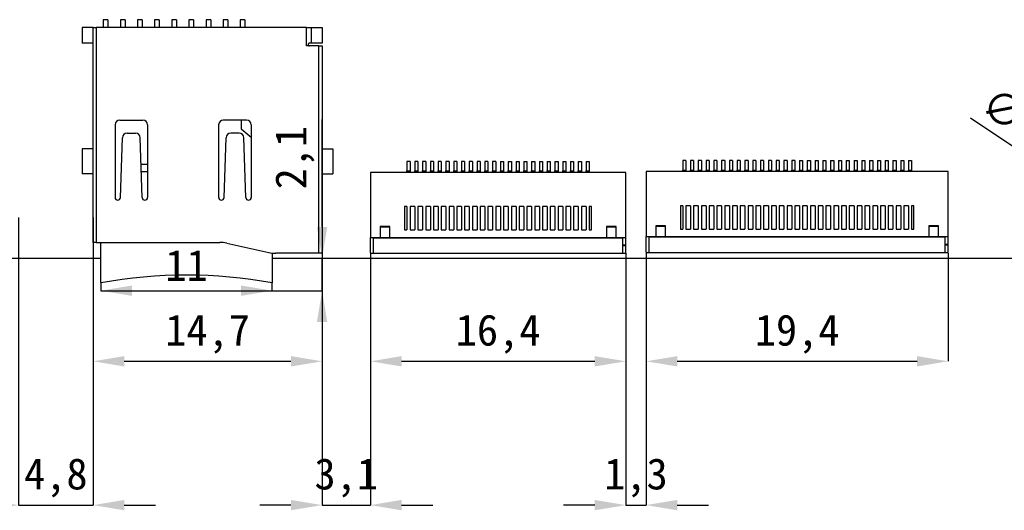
# Model space of a CAD drawing. Header units: millimetres. Extents: x 1603 to 1900, y 1655 to 2075.
# Tile 33 of 52: x 1671 to 1734, y 1929 to 1961. Entities that reach past the tile are written whole.
import ezdxf

# ---------------------------------------------------------------- set-up
doc = ezdxf.new("R2010")
doc.units = ezdxf.units.MM
doc.styles.add('黑体高度2mm', font='simhei.ttf', dxfattribs={"height": 2})
doc.dimstyles.new('红色高度2mm', dxfattribs={"dimtxt": 2, "dimasz": 2, "dimexe": 0, "dimexo": 0, "dimtad": 1, "dimdec": 1, "dimtxsty": '黑体高度2mm', "dimcen": 2.5, "dimclrd": 1, "dimclre": 1, "dimclrt": 1, "dimadec": 0, "dimazin": 0, "dimtfac": 1, "dimtdec": 1, "dimtmove": 0, "dimatfit": 3, "dimfxl": 1, "dimarcsym": 0})

# ---------------------------------------------------------------- blocks, each defined once
blk = doc.blocks.new('*D37')
at = {"color": 1, "lineweight": -2, "transparency": 16777216}
for p, q in [((1670.93, 1947.855), (1670.93, 1929.389)), ((1675.72, 1947.855), (1675.72, 1929.389)), ((1668.93, 1929.389), (1666.93, 1929.389)), ((1670.93, 1929.389), (1675.72, 1929.389)), ((1677.72, 1929.389), (1679.72, 1929.389))]:
    blk.add_line(p, q, dxfattribs=at)
at = {"color": 1, "transparency": 16777216}
for points in [[(1668.93, 1929.722), (1668.93, 1929.056), (1670.93, 1929.389)], [(1677.72, 1929.722), (1677.72, 1929.056), (1675.72, 1929.389)]]:
    blk.add_solid(points, dxfattribs=at)
at = {"layer": 'Defpoints', "color": 0, "transparency": 16777216}
for p in [(1670.93, 1947.855), (1675.72, 1947.855), (1675.72, 1929.389)]:
    blk.add_point(p, dxfattribs=at)
at = {"color": 1, "transparency": 16777216, "insert": (1673.325, 1931.138), "char_height": 2, "attachment_point": 5, "style": '黑体高度2mm'}
blk.add_mtext('4,8', dxfattribs=at)
blk = doc.blocks.new('*D38')
at = {"color": 1, "lineweight": -2, "transparency": 16777216}
for p, q in [((1675.72, 1946.255), (1675.72, 1938.622)), ((1690.42, 1946.255), (1690.42, 1938.622)), ((1677.72, 1938.622), (1688.42, 1938.622))]:
    blk.add_line(p, q, dxfattribs=at)
at = {"color": 1, "transparency": 16777216}
for points in [[(1677.72, 1938.956), (1677.72, 1938.289), (1675.72, 1938.622)], [(1688.42, 1938.956), (1688.42, 1938.289), (1690.42, 1938.622)]]:
    blk.add_solid(points, dxfattribs=at)
at = {"layer": 'Defpoints', "color": 0, "transparency": 16777216}
for p in [(1675.72, 1946.255), (1690.42, 1946.255), (1690.42, 1938.622)]:
    blk.add_point(p, dxfattribs=at)
at = {"color": 1, "transparency": 16777216, "insert": (1683.07, 1940.371), "char_height": 2, "attachment_point": 5, "style": '黑体高度2mm'}
blk.add_mtext('14,7', dxfattribs=at)
blk = doc.blocks.new('*D39')
at = {"color": 1, "lineweight": -2, "transparency": 16777216}
blk.add_line((1678.22, 1943.155), (1685.22, 1943.155), dxfattribs=at)
at = {"color": 1, "transparency": 16777216}
for points in [[(1678.22, 1943.489), (1678.22, 1942.822), (1676.22, 1943.155)], [(1685.22, 1943.489), (1685.22, 1942.822), (1687.22, 1943.155)]]:
    blk.add_solid(points, dxfattribs=at)
at = {"layer": 'Defpoints', "color": 0, "transparency": 16777216}
for p in [(1676.22, 1943.155), (1687.22, 1943.155), (1687.22, 1943.155)]:
    blk.add_point(p, dxfattribs=at)
at = {"color": 1, "transparency": 16777216, "insert": (1681.72, 1944.78), "char_height": 2, "attachment_point": 5, "style": '黑体高度2mm'}
blk.add_mtext('11', dxfattribs=at)
blk = doc.blocks.new('*D40')
at = {"color": 1, "lineweight": -2, "transparency": 16777216}
for p, q in [((1690.42, 1947.255), (1690.42, 1954.146)), ((1687.22, 1945.255), (1690.42, 1945.255)), ((1690.42, 1943.155), (1690.42, 1945.255)), ((1687.22, 1943.155), (1690.42, 1943.155)), ((1690.42, 1941.155), (1690.42, 1939.155))]:
    blk.add_line(p, q, dxfattribs=at)
at = {"color": 1, "transparency": 16777216}
for points in [[(1690.087, 1947.255), (1690.753, 1947.255), (1690.42, 1945.255)], [(1690.087, 1941.155), (1690.753, 1941.155), (1690.42, 1943.155)]]:
    blk.add_solid(points, dxfattribs=at)
at = {"layer": 'Defpoints', "color": 0, "transparency": 16777216}
for p in [(1687.22, 1945.255), (1690.42, 1945.255), (1687.22, 1943.155)]:
    blk.add_point(p, dxfattribs=at)
at = {"color": 1, "transparency": 16777216, "insert": (1688.671, 1951.701), "char_height": 2, "attachment_point": 5, "rotation": 90, "style": '黑体高度2mm'}
blk.add_mtext('2,1', dxfattribs=at)
blk = doc.blocks.new('*D41')
at = {"color": 1, "lineweight": -2, "transparency": 16777216}
for p, q in [((1690.42, 1945.255), (1690.42, 1929.389)), ((1693.52, 1945.555), (1693.52, 1929.389)), ((1688.42, 1929.389), (1686.42, 1929.389)), ((1690.42, 1929.389), (1693.52, 1929.389)), ((1695.52, 1929.389), (1697.52, 1929.389))]:
    blk.add_line(p, q, dxfattribs=at)
at = {"color": 1, "transparency": 16777216}
for points in [[(1688.42, 1929.722), (1688.42, 1929.056), (1690.42, 1929.389)], [(1695.52, 1929.722), (1695.52, 1929.056), (1693.52, 1929.389)]]:
    blk.add_solid(points, dxfattribs=at)
at = {"layer": 'Defpoints', "color": 0, "transparency": 16777216}
for p in [(1690.42, 1945.255), (1693.52, 1945.555), (1693.52, 1929.389)]:
    blk.add_point(p, dxfattribs=at)
at = {"color": 1, "transparency": 16777216, "insert": (1691.97, 1931.138), "char_height": 2, "attachment_point": 5, "style": '黑体高度2mm'}
blk.add_mtext('3,1', dxfattribs=at)
blk = doc.blocks.new('*D42')
at = {"color": 1, "lineweight": -2, "transparency": 16777216}
for p, q in [((1693.52, 1945.555), (1693.52, 1938.622)), ((1709.92, 1945.555), (1709.92, 1938.622)), ((1695.52, 1938.622), (1707.92, 1938.622))]:
    blk.add_line(p, q, dxfattribs=at)
at = {"color": 1, "transparency": 16777216}
for points in [[(1695.52, 1938.956), (1695.52, 1938.289), (1693.52, 1938.622)], [(1707.92, 1938.956), (1707.92, 1938.289), (1709.92, 1938.622)]]:
    blk.add_solid(points, dxfattribs=at)
at = {"layer": 'Defpoints', "color": 0, "transparency": 16777216}
for p in [(1693.52, 1945.555), (1709.92, 1945.555), (1709.92, 1938.622)]:
    blk.add_point(p, dxfattribs=at)
at = {"color": 1, "transparency": 16777216, "insert": (1701.72, 1940.371), "char_height": 2, "attachment_point": 5, "style": '黑体高度2mm'}
blk.add_mtext('16,4', dxfattribs=at)
blk = doc.blocks.new('*D43')
at = {"color": 1, "lineweight": -2, "transparency": 16777216}
for p, q in [((1709.92, 1945.555), (1709.92, 1929.389)), ((1711.22, 1945.555), (1711.22, 1929.389)), ((1707.92, 1929.389), (1705.92, 1929.389)), ((1709.92, 1929.389), (1711.22, 1929.389)), ((1713.22, 1929.389), (1715.22, 1929.389))]:
    blk.add_line(p, q, dxfattribs=at)
at = {"color": 1, "transparency": 16777216}
for points in [[(1707.92, 1929.722), (1707.92, 1929.056), (1709.92, 1929.389)], [(1713.22, 1929.722), (1713.22, 1929.056), (1711.22, 1929.389)]]:
    blk.add_solid(points, dxfattribs=at)
at = {"layer": 'Defpoints', "color": 0, "transparency": 16777216}
for p in [(1709.92, 1945.555), (1711.22, 1945.555), (1711.22, 1929.389)]:
    blk.add_point(p, dxfattribs=at)
at = {"color": 1, "transparency": 16777216, "insert": (1710.57, 1931.138), "char_height": 2, "attachment_point": 5, "style": '黑体高度2mm'}
blk.add_mtext('1,3', dxfattribs=at)
blk = doc.blocks.new('*D44')
at = {"color": 1, "lineweight": -2, "transparency": 16777216}
for p, q in [((1711.22, 1945.555), (1711.22, 1938.622)), ((1730.62, 1945.555), (1730.62, 1938.622)), ((1713.22, 1938.622), (1728.62, 1938.622))]:
    blk.add_line(p, q, dxfattribs=at)
at = {"color": 1, "transparency": 16777216}
for points in [[(1713.22, 1938.956), (1713.22, 1938.289), (1711.22, 1938.622)], [(1728.62, 1938.956), (1728.62, 1938.289), (1730.62, 1938.622)]]:
    blk.add_solid(points, dxfattribs=at)
at = {"layer": 'Defpoints', "color": 0, "transparency": 16777216}
for p in [(1711.22, 1945.555), (1730.62, 1945.555), (1730.62, 1938.622)]:
    blk.add_point(p, dxfattribs=at)
at = {"color": 1, "transparency": 16777216, "insert": (1720.92, 1940.371), "char_height": 2, "attachment_point": 5, "style": '黑体高度2mm'}
blk.add_mtext('19,4', dxfattribs=at)
blk = doc.blocks.new('*D56')
at = {"color": 1, "lineweight": -2, "transparency": 16777216}
for p, q in [((1732.051, 1954.262), (1737.318, 1950.712)), ((1741.464, 1947.917), (1738.976, 1949.594)), ((1743.122, 1946.799), (1744.78, 1945.681))]:
    blk.add_line(p, q, dxfattribs=at)
at = {"color": 1, "transparency": 16777216}
for points in [[(1737.504, 1950.988), (1737.131, 1950.436), (1738.976, 1949.594)], [(1743.308, 1947.075), (1742.936, 1946.523), (1741.464, 1947.917)]]:
    blk.add_solid(points, dxfattribs=at)
at = {"layer": 'Defpoints', "color": 0, "transparency": 16777216}
for p in [(1738.976, 1949.594), (1741.464, 1947.917)]:
    blk.add_point(p, dxfattribs=at)
at = {"color": 1, "transparency": 16777216, "insert": (1734.764, 1954.394), "char_height": 2, "attachment_point": 5, "rotation": 326.01381, "style": '黑体高度2mm'}
blk.add_mtext('∅3', dxfattribs=at)

msp = doc.modelspace()

# ---------------------------------------------------------------- linework, layer by layer
at = {"color": 7, "linetype": 'Continuous', "lineweight": 25}
for p, q in [((1676.37, 1960.555), (1676.37, 1960.055)), ((1676.67, 1960.555), (1676.37, 1960.555)), ((1676.67, 1960.555), (1676.67, 1960.055)), ((1677.47, 1960.555), (1677.47, 1960.055)), ((1677.77, 1960.555), (1677.47, 1960.555)), ((1677.77, 1960.555), (1677.77, 1960.055)), ((1678.57, 1960.555), (1678.57, 1960.055)), ((1678.87, 1960.555), (1678.57, 1960.555)), ((1678.87, 1960.555), (1678.87, 1960.055)), ((1679.97, 1960.555), (1679.67, 1960.555)), ((1679.67, 1960.555), (1679.67, 1960.055)), ((1679.97, 1960.555), (1679.97, 1960.055)), ((1681.07, 1960.555), (1680.77, 1960.555)), ((1680.77, 1960.555), (1680.77, 1960.055)), ((1681.07, 1960.555), (1681.07, 1960.055)), ((1681.87, 1960.555), (1681.87, 1960.055)), ((1682.17, 1960.555), (1681.87, 1960.555)), ((1682.17, 1960.555), (1682.17, 1960.055)), ((1683.27, 1960.555), (1682.97, 1960.555)), ((1682.97, 1960.555), (1682.97, 1960.055)), ((1683.27, 1960.555), (1683.27, 1960.055)), ((1684.37, 1960.555), (1684.07, 1960.555)), ((1684.07, 1960.555), (1684.07, 1960.055)), ((1684.37, 1960.555), (1684.37, 1960.055)), ((1685.17, 1960.555), (1685.17, 1960.055)), ((1685.47, 1960.555), (1685.17, 1960.555)), ((1685.47, 1960.555), (1685.47, 1960.055)), ((1675.02, 1960.055), (1675.02, 1959.055)), ((1675.72, 1960.055), (1675.02, 1960.055)), ((1675.72, 1946.255), (1675.72, 1960.055)), ((1675.72, 1960.055), (1675.92, 1960.055)), ((1675.92, 1960.055), (1675.92, 1946.255)), ((1689.42, 1960.055), (1675.92, 1960.055)), ((1689.42, 1958.875), (1689.42, 1960.055)), ((1689.42, 1960.055), (1689.72, 1960.055)), ((1689.72, 1960.055), (1689.72, 1959.055)), ((1689.72, 1960.055), (1690.42, 1960.055)), ((1690.42, 1960.055), (1690.42, 1959.055)), ((1675.72, 1959.055), (1675.02, 1959.055)), ((1689.72, 1959.055), (1689.62, 1959.055)), ((1690.42, 1959.055), (1689.72, 1959.055)), ((1690.22, 1958.875), (1689.42, 1958.875)), ((1690.22, 1945.555), (1690.22, 1958.875)), ((1690.22, 1958.875), (1690.42, 1958.875)), ((1690.42, 1958.875), (1690.42, 1945.555)), ((1677.425, 1954.106), (1678.917, 1954.106)), ((1685.571, 1954.106), (1684.079, 1954.106)), ((1685.22, 1954.106), (1685.22, 1953.549)), ((1677.125, 1953.806), (1677.125, 1949.144)), ((1679.217, 1953.806), (1679.217, 1949.144)), ((1683.779, 1953.806), (1683.779, 1949.144)), ((1685.22, 1953.549), (1685.871, 1953.008)), ((1685.871, 1953.806), (1685.871, 1949.144)), ((1677.474, 1949.144), (1677.597, 1952.979)), ((1677.897, 1953.27), (1678.445, 1953.27)), ((1678.868, 1949.144), (1678.745, 1952.979)), ((1684.128, 1949.144), (1684.251, 1952.979)), ((1685.099, 1953.27), (1684.551, 1953.27)), ((1685.522, 1949.144), (1685.399, 1952.979)), ((1675.02, 1952.255), (1675.02, 1950.655)), ((1675.72, 1952.255), (1675.02, 1952.255)), ((1690.42, 1952.255), (1691.12, 1952.255)), ((1691.12, 1952.255), (1691.12, 1950.655)), ((1696.07, 1951.455), (1695.87, 1951.455)), ((1695.87, 1951.455), (1695.87, 1950.855)), ((1696.07, 1951.455), (1696.07, 1950.855)), ((1696.57, 1951.455), (1696.37, 1951.455)), ((1696.37, 1951.455), (1696.37, 1950.855)), ((1696.57, 1951.455), (1696.57, 1950.855)), ((1697.07, 1951.455), (1696.87, 1951.455)), ((1696.87, 1951.455), (1696.87, 1950.855)), ((1697.07, 1951.455), (1697.07, 1950.855)), ((1697.57, 1951.455), (1697.37, 1951.455)), ((1697.37, 1951.455), (1697.37, 1950.855)), ((1697.57, 1951.455), (1697.57, 1950.855)), ((1698.07, 1951.455), (1697.87, 1951.455)), ((1697.87, 1951.455), (1697.87, 1950.855)), ((1698.07, 1951.455), (1698.07, 1950.855)), ((1698.57, 1951.455), (1698.37, 1951.455)), ((1698.37, 1951.455), (1698.37, 1950.855)), ((1698.57, 1951.455), (1698.57, 1950.855)), ((1699.07, 1951.455), (1698.87, 1951.455)), ((1698.87, 1951.455), (1698.87, 1950.855)), ((1699.07, 1951.455), (1699.07, 1950.855)), ((1699.57, 1951.455), (1699.37, 1951.455)), ((1699.37, 1951.455), (1699.37, 1950.855)), ((1699.57, 1951.455), (1699.57, 1950.855)), ((1700.07, 1951.455), (1699.87, 1951.455)), ((1699.87, 1951.455), (1699.87, 1950.855)), ((1700.07, 1951.455), (1700.07, 1950.855)), ((1700.57, 1951.455), (1700.37, 1951.455)), ((1700.37, 1951.455), (1700.37, 1950.855)), ((1700.57, 1951.455), (1700.57, 1950.855)), ((1701.07, 1951.455), (1700.87, 1951.455)), ((1700.87, 1951.455), (1700.87, 1950.855)), ((1701.07, 1951.455), (1701.07, 1950.855)), ((1701.57, 1951.455), (1701.37, 1951.455)), ((1701.37, 1951.455), (1701.37, 1950.855)), ((1701.57, 1951.455), (1701.57, 1950.855)), ((1701.87, 1951.455), (1702.07, 1951.455)), ((1701.87, 1951.455), (1701.87, 1950.855)), ((1702.07, 1951.455), (1702.07, 1950.855)), ((1702.37, 1951.455), (1702.57, 1951.455)), ((1702.37, 1951.455), (1702.37, 1950.855)), ((1702.57, 1951.455), (1702.57, 1950.855)), ((1702.87, 1951.455), (1703.07, 1951.455)), ((1702.87, 1951.455), (1702.87, 1950.855)), ((1703.07, 1951.455), (1703.07, 1950.855)), ((1703.37, 1951.455), (1703.57, 1951.455)), ((1703.37, 1951.455), (1703.37, 1950.855)), ((1703.57, 1951.455), (1703.57, 1950.855)), ((1703.87, 1951.455), (1704.07, 1951.455)), ((1703.87, 1951.455), (1703.87, 1950.855)), ((1704.07, 1951.455), (1704.07, 1950.855)), ((1704.37, 1951.455), (1704.57, 1951.455)), ((1704.37, 1951.455), (1704.37, 1950.855)), ((1704.57, 1951.455), (1704.57, 1950.855)), ((1704.87, 1951.455), (1705.07, 1951.455)), ((1704.87, 1951.455), (1704.87, 1950.855)), ((1705.07, 1951.455), (1705.07, 1950.855)), ((1705.37, 1951.455), (1705.57, 1951.455)), ((1705.37, 1951.455), (1705.37, 1950.855)), ((1705.57, 1951.455), (1705.57, 1950.855)), ((1705.87, 1951.455), (1706.07, 1951.455)), ((1705.87, 1951.455), (1705.87, 1950.855)), ((1706.07, 1951.455), (1706.07, 1950.855)), ((1706.37, 1951.455), (1706.57, 1951.455)), ((1706.37, 1951.455), (1706.37, 1950.855)), ((1706.57, 1951.455), (1706.57, 1950.855)), ((1706.87, 1951.455), (1707.07, 1951.455)), ((1706.87, 1951.455), (1706.87, 1950.855)), ((1707.07, 1951.455), (1707.07, 1950.855)), ((1707.37, 1951.455), (1707.57, 1951.455)), ((1707.37, 1951.455), (1707.37, 1950.855)), ((1707.57, 1951.455), (1707.57, 1950.855)), ((1713.77, 1951.505), (1713.57, 1951.505)), ((1713.57, 1951.505), (1713.57, 1950.905)), ((1713.77, 1951.505), (1713.77, 1950.905)), ((1714.27, 1951.505), (1714.07, 1951.505)), ((1714.07, 1951.505), (1714.07, 1950.905)), ((1714.27, 1951.505), (1714.27, 1950.905)), ((1714.77, 1951.505), (1714.57, 1951.505)), ((1714.57, 1951.505), (1714.57, 1950.905)), ((1714.77, 1951.505), (1714.77, 1950.905)), ((1715.27, 1951.505), (1715.07, 1951.505)), ((1715.07, 1951.505), (1715.07, 1950.905)), ((1715.27, 1951.505), (1715.27, 1950.905)), ((1715.77, 1951.505), (1715.57, 1951.505)), ((1715.57, 1951.505), (1715.57, 1950.905)), ((1715.77, 1951.505), (1715.77, 1950.905)), ((1716.27, 1951.505), (1716.07, 1951.505)), ((1716.07, 1951.505), (1716.07, 1950.905)), ((1716.27, 1951.505), (1716.27, 1950.905)), ((1716.77, 1951.505), (1716.57, 1951.505)), ((1716.57, 1951.505), (1716.57, 1950.905)), ((1716.77, 1951.505), (1716.77, 1950.905)), ((1717.27, 1951.505), (1717.07, 1951.505)), ((1717.07, 1951.505), (1717.07, 1950.905)), ((1717.27, 1951.505), (1717.27, 1950.905)), ((1717.77, 1951.505), (1717.57, 1951.505)), ((1717.57, 1951.505), (1717.57, 1950.905)), ((1717.77, 1951.505), (1717.77, 1950.905)), ((1718.27, 1951.505), (1718.07, 1951.505)), ((1718.07, 1951.505), (1718.07, 1950.905)), ((1718.27, 1951.505), (1718.27, 1950.905)), ((1718.77, 1951.505), (1718.57, 1951.505)), ((1718.57, 1951.505), (1718.57, 1950.905)), ((1718.77, 1951.505), (1718.77, 1950.905)), ((1719.27, 1951.505), (1719.07, 1951.505)), ((1719.07, 1951.505), (1719.07, 1950.905)), ((1719.27, 1951.505), (1719.27, 1950.905)), ((1719.77, 1951.505), (1719.57, 1951.505)), ((1719.57, 1951.505), (1719.57, 1950.905)), ((1719.77, 1951.505), (1719.77, 1950.905)), ((1720.27, 1951.505), (1720.07, 1951.505)), ((1720.07, 1951.505), (1720.07, 1950.905)), ((1720.27, 1951.505), (1720.27, 1950.905)), ((1720.77, 1951.505), (1720.57, 1951.505)), ((1720.57, 1951.505), (1720.57, 1950.905)), ((1720.77, 1951.505), (1720.77, 1950.905)), ((1721.07, 1951.505), (1721.27, 1951.505)), ((1721.07, 1951.505), (1721.07, 1950.905)), ((1721.27, 1951.505), (1721.27, 1950.905)), ((1721.57, 1951.505), (1721.77, 1951.505)), ((1721.57, 1951.505), (1721.57, 1950.905)), ((1721.77, 1951.505), (1721.77, 1950.905)), ((1722.07, 1951.505), (1722.27, 1951.505)), ((1722.07, 1951.505), (1722.07, 1950.905)), ((1722.27, 1951.505), (1722.27, 1950.905)), ((1722.57, 1951.505), (1722.77, 1951.505)), ((1722.57, 1951.505), (1722.57, 1950.905)), ((1722.77, 1951.505), (1722.77, 1950.905)), ((1723.07, 1951.505), (1723.27, 1951.505)), ((1723.07, 1951.505), (1723.07, 1950.905)), ((1723.27, 1951.505), (1723.27, 1950.905)), ((1723.57, 1951.505), (1723.77, 1951.505)), ((1723.57, 1951.505), (1723.57, 1950.905)), ((1723.77, 1951.505), (1723.77, 1950.905)), ((1724.07, 1951.505), (1724.27, 1951.505)), ((1724.07, 1951.505), (1724.07, 1950.905)), ((1724.27, 1951.505), (1724.27, 1950.905)), ((1724.57, 1951.505), (1724.77, 1951.505)), ((1724.57, 1951.505), (1724.57, 1950.905)), ((1724.77, 1951.505), (1724.77, 1950.905)), ((1725.07, 1951.505), (1725.27, 1951.505)), ((1725.07, 1951.505), (1725.07, 1950.905)), ((1725.27, 1951.505), (1725.27, 1950.905)), ((1725.57, 1951.505), (1725.77, 1951.505)), ((1725.57, 1951.505), (1725.57, 1950.905)), ((1725.77, 1951.505), (1725.77, 1950.905)), ((1726.07, 1951.505), (1726.27, 1951.505)), ((1726.07, 1951.505), (1726.07, 1950.905)), ((1726.27, 1951.505), (1726.27, 1950.905)), ((1726.57, 1951.505), (1726.77, 1951.505)), ((1726.57, 1951.505), (1726.57, 1950.905)), ((1726.77, 1951.505), (1726.77, 1950.905)), ((1727.07, 1951.505), (1727.27, 1951.505)), ((1727.07, 1951.505), (1727.07, 1950.905)), ((1727.27, 1951.505), (1727.27, 1950.905)), ((1727.57, 1951.505), (1727.77, 1951.505)), ((1727.57, 1951.505), (1727.57, 1950.905)), ((1727.77, 1951.505), (1727.77, 1950.905)), ((1728.07, 1951.505), (1728.27, 1951.505)), ((1728.07, 1951.505), (1728.07, 1950.905)), ((1728.27, 1951.505), (1728.27, 1950.905)), ((1679.217, 1951.257), (1678.8, 1951.257)), ((1678.814, 1950.818), (1679.217, 1950.818)), ((1695.87, 1950.855), (1696.07, 1950.855)), ((1695.87, 1950.755), (1695.87, 1950.855)), ((1696.07, 1950.855), (1696.07, 1950.755)), ((1696.37, 1950.855), (1696.57, 1950.855)), ((1696.37, 1950.755), (1696.37, 1950.855)), ((1696.57, 1950.855), (1696.57, 1950.755)), ((1696.87, 1950.755), (1696.87, 1950.855)), ((1696.87, 1950.855), (1697.07, 1950.855)), ((1697.07, 1950.855), (1697.07, 1950.755)), ((1697.37, 1950.755), (1697.37, 1950.855)), ((1697.37, 1950.855), (1697.57, 1950.855)), ((1697.57, 1950.855), (1697.57, 1950.755)), ((1697.87, 1950.855), (1698.07, 1950.855)), ((1697.87, 1950.755), (1697.87, 1950.855)), ((1698.07, 1950.855), (1698.07, 1950.755)), ((1698.37, 1950.755), (1698.37, 1950.855)), ((1698.37, 1950.855), (1698.57, 1950.855)), ((1698.57, 1950.855), (1698.57, 1950.755)), ((1698.87, 1950.755), (1698.87, 1950.855)), ((1698.87, 1950.855), (1699.07, 1950.855)), ((1699.07, 1950.855), (1699.07, 1950.755)), ((1699.37, 1950.755), (1699.37, 1950.855)), ((1699.37, 1950.855), (1699.57, 1950.855)), ((1699.57, 1950.855), (1699.57, 1950.755)), ((1699.87, 1950.755), (1699.87, 1950.855)), ((1699.87, 1950.855), (1700.07, 1950.855)), ((1700.07, 1950.855), (1700.07, 1950.755)), ((1700.37, 1950.855), (1700.57, 1950.855)), ((1700.37, 1950.755), (1700.37, 1950.855)), ((1700.57, 1950.855), (1700.57, 1950.755)), ((1700.87, 1950.755), (1700.87, 1950.855)), ((1700.87, 1950.855), (1701.07, 1950.855)), ((1701.07, 1950.855), (1701.07, 1950.755)), ((1701.37, 1950.855), (1701.57, 1950.855)), ((1701.37, 1950.755), (1701.37, 1950.855)), ((1701.57, 1950.855), (1701.57, 1950.755)), ((1701.87, 1950.855), (1702.07, 1950.855)), ((1701.87, 1950.755), (1701.87, 1950.855)), ((1702.07, 1950.855), (1702.07, 1950.755)), ((1702.37, 1950.755), (1702.37, 1950.855)), ((1702.37, 1950.855), (1702.57, 1950.855)), ((1702.57, 1950.855), (1702.57, 1950.755)), ((1702.87, 1950.855), (1703.07, 1950.855)), ((1702.87, 1950.755), (1702.87, 1950.855)), ((1703.07, 1950.855), (1703.07, 1950.755)), ((1703.37, 1950.755), (1703.37, 1950.855)), ((1703.37, 1950.855), (1703.57, 1950.855)), ((1703.57, 1950.855), (1703.57, 1950.755)), ((1703.87, 1950.855), (1704.07, 1950.855)), ((1703.87, 1950.755), (1703.87, 1950.855)), ((1704.07, 1950.855), (1704.07, 1950.755)), ((1704.37, 1950.855), (1704.57, 1950.855)), ((1704.37, 1950.755), (1704.37, 1950.855)), ((1704.57, 1950.855), (1704.57, 1950.755)), ((1704.87, 1950.755), (1704.87, 1950.855)), ((1704.87, 1950.855), (1705.07, 1950.855)), ((1705.07, 1950.855), (1705.07, 1950.755)), ((1705.37, 1950.755), (1705.37, 1950.855)), ((1705.37, 1950.855), (1705.57, 1950.855)), ((1705.57, 1950.855), (1705.57, 1950.755)), ((1705.87, 1950.755), (1705.87, 1950.855)), ((1705.87, 1950.855), (1706.07, 1950.855)), ((1706.07, 1950.855), (1706.07, 1950.755)), ((1706.37, 1950.855), (1706.57, 1950.855)), ((1706.37, 1950.755), (1706.37, 1950.855)), ((1706.57, 1950.855), (1706.57, 1950.755)), ((1706.87, 1950.755), (1706.87, 1950.855)), ((1706.87, 1950.855), (1707.07, 1950.855)), ((1707.07, 1950.855), (1707.07, 1950.755)), ((1707.37, 1950.855), (1707.57, 1950.855)), ((1707.37, 1950.755), (1707.37, 1950.855)), ((1707.57, 1950.855), (1707.57, 1950.755)), ((1711.22, 1950.805), (1711.22, 1946.628)), ((1730.62, 1950.805), (1711.22, 1950.805)), ((1713.57, 1950.805), (1713.57, 1950.905)), ((1713.57, 1950.905), (1713.77, 1950.905)), ((1713.77, 1950.905), (1713.77, 1950.805)), ((1714.07, 1950.805), (1714.07, 1950.905)), ((1714.07, 1950.905), (1714.27, 1950.905)), ((1714.27, 1950.905), (1714.27, 1950.805)), ((1714.57, 1950.905), (1714.77, 1950.905)), ((1714.57, 1950.805), (1714.57, 1950.905)), ((1714.77, 1950.905), (1714.77, 1950.805)), ((1715.07, 1950.905), (1715.27, 1950.905)), ((1715.07, 1950.805), (1715.07, 1950.905)), ((1715.27, 1950.905), (1715.27, 1950.805)), ((1715.57, 1950.805), (1715.57, 1950.905)), ((1715.57, 1950.905), (1715.77, 1950.905)), ((1715.77, 1950.905), (1715.77, 1950.805)), ((1716.07, 1950.905), (1716.27, 1950.905)), ((1716.07, 1950.805), (1716.07, 1950.905)), ((1716.27, 1950.905), (1716.27, 1950.805)), ((1716.57, 1950.905), (1716.77, 1950.905)), ((1716.57, 1950.805), (1716.57, 1950.905)), ((1716.77, 1950.905), (1716.77, 1950.805)), ((1717.07, 1950.805), (1717.07, 1950.905)), ((1717.07, 1950.905), (1717.27, 1950.905)), ((1717.27, 1950.905), (1717.27, 1950.805)), ((1717.57, 1950.805), (1717.57, 1950.905)), ((1717.57, 1950.905), (1717.77, 1950.905)), ((1717.77, 1950.905), (1717.77, 1950.805)), ((1718.07, 1950.905), (1718.27, 1950.905)), ((1718.07, 1950.805), (1718.07, 1950.905)), ((1718.27, 1950.905), (1718.27, 1950.805)), ((1718.57, 1950.805), (1718.57, 1950.905)), ((1718.57, 1950.905), (1718.77, 1950.905)), ((1718.77, 1950.905), (1718.77, 1950.805)), ((1719.07, 1950.805), (1719.07, 1950.905)), ((1719.07, 1950.905), (1719.27, 1950.905)), ((1719.27, 1950.905), (1719.27, 1950.805)), ((1719.57, 1950.805), (1719.57, 1950.905)), ((1719.57, 1950.905), (1719.77, 1950.905)), ((1719.77, 1950.905), (1719.77, 1950.805)), ((1720.07, 1950.905), (1720.27, 1950.905)), ((1720.07, 1950.805), (1720.07, 1950.905)), ((1720.27, 1950.905), (1720.27, 1950.805)), ((1720.57, 1950.905), (1720.77, 1950.905)), ((1720.57, 1950.805), (1720.57, 1950.905)), ((1720.77, 1950.905), (1720.77, 1950.805)), ((1721.07, 1950.805), (1721.07, 1950.905)), ((1721.07, 1950.905), (1721.27, 1950.905)), ((1721.27, 1950.905), (1721.27, 1950.805)), ((1721.57, 1950.905), (1721.77, 1950.905)), ((1721.57, 1950.805), (1721.57, 1950.905)), ((1721.77, 1950.905), (1721.77, 1950.805)), ((1722.07, 1950.905), (1722.27, 1950.905)), ((1722.07, 1950.805), (1722.07, 1950.905)), ((1722.27, 1950.905), (1722.27, 1950.805)), ((1722.57, 1950.805), (1722.57, 1950.905)), ((1722.57, 1950.905), (1722.77, 1950.905)), ((1722.77, 1950.905), (1722.77, 1950.805)), ((1723.07, 1950.905), (1723.27, 1950.905)), ((1723.07, 1950.805), (1723.07, 1950.905)), ((1723.27, 1950.905), (1723.27, 1950.805)), ((1723.57, 1950.905), (1723.77, 1950.905)), ((1723.57, 1950.805), (1723.57, 1950.905)), ((1723.77, 1950.905), (1723.77, 1950.805)), ((1724.07, 1950.905), (1724.27, 1950.905)), ((1724.07, 1950.805), (1724.07, 1950.905)), ((1724.27, 1950.905), (1724.27, 1950.805)), ((1724.57, 1950.805), (1724.57, 1950.905)), ((1724.57, 1950.905), (1724.77, 1950.905)), ((1724.77, 1950.905), (1724.77, 1950.805)), ((1725.07, 1950.805), (1725.07, 1950.905)), ((1725.07, 1950.905), (1725.27, 1950.905)), ((1725.27, 1950.905), (1725.27, 1950.805)), ((1725.57, 1950.905), (1725.77, 1950.905)), ((1725.57, 1950.805), (1725.57, 1950.905)), ((1725.77, 1950.905), (1725.77, 1950.805)), ((1726.07, 1950.905), (1726.27, 1950.905)), ((1726.07, 1950.805), (1726.07, 1950.905)), ((1726.27, 1950.905), (1726.27, 1950.805)), ((1726.57, 1950.905), (1726.77, 1950.905)), ((1726.57, 1950.805), (1726.57, 1950.905)), ((1726.77, 1950.905), (1726.77, 1950.805)), ((1727.07, 1950.805), (1727.07, 1950.905)), ((1727.07, 1950.905), (1727.27, 1950.905)), ((1727.27, 1950.905), (1727.27, 1950.805)), ((1727.57, 1950.905), (1727.77, 1950.905)), ((1727.57, 1950.805), (1727.57, 1950.905)), ((1727.77, 1950.905), (1727.77, 1950.805)), ((1728.07, 1950.805), (1728.07, 1950.905)), ((1728.07, 1950.905), (1728.27, 1950.905)), ((1728.27, 1950.905), (1728.27, 1950.805)), ((1730.62, 1946.628), (1730.62, 1950.805)), ((1675.72, 1950.655), (1675.02, 1950.655)), ((1690.42, 1950.655), (1691.12, 1950.655)), ((1709.92, 1950.755), (1693.52, 1950.755)), ((1693.52, 1950.755), (1693.52, 1946.578)), ((1709.92, 1946.578), (1709.92, 1950.755)), ((1695.87, 1948.555), (1695.72, 1948.555)), ((1695.72, 1948.555), (1695.72, 1947.055)), ((1695.87, 1948.555), (1695.87, 1947.055)), ((1696.37, 1948.555), (1696.07, 1948.555)), ((1696.07, 1948.555), (1696.07, 1947.055)), ((1696.37, 1948.555), (1696.37, 1947.055)), ((1696.87, 1948.555), (1696.57, 1948.555)), ((1696.57, 1948.555), (1696.57, 1947.055)), ((1696.87, 1948.555), (1696.87, 1947.055)), ((1697.37, 1948.555), (1697.07, 1948.555)), ((1697.07, 1948.555), (1697.07, 1947.055)), ((1697.37, 1948.555), (1697.37, 1947.055)), ((1697.87, 1948.555), (1697.57, 1948.555)), ((1697.57, 1948.555), (1697.57, 1947.055)), ((1697.87, 1948.555), (1697.87, 1947.055)), ((1698.37, 1948.555), (1698.07, 1948.555)), ((1698.07, 1948.555), (1698.07, 1947.055)), ((1698.37, 1948.555), (1698.37, 1947.055)), ((1698.87, 1948.555), (1698.57, 1948.555)), ((1698.57, 1948.555), (1698.57, 1947.055)), ((1698.87, 1948.555), (1698.87, 1947.055)), ((1699.37, 1948.555), (1699.07, 1948.555)), ((1699.07, 1948.555), (1699.07, 1947.055)), ((1699.37, 1948.555), (1699.37, 1947.055)), ((1699.87, 1948.555), (1699.57, 1948.555)), ((1699.57, 1948.555), (1699.57, 1947.055)), ((1699.87, 1948.555), (1699.87, 1947.055)), ((1700.37, 1948.555), (1700.07, 1948.555)), ((1700.07, 1948.555), (1700.07, 1947.055)), ((1700.37, 1948.555), (1700.37, 1947.055)), ((1700.87, 1948.555), (1700.57, 1948.555)), ((1700.57, 1948.555), (1700.57, 1947.055)), ((1700.87, 1948.555), (1700.87, 1947.055)), ((1701.37, 1948.555), (1701.07, 1948.555)), ((1701.07, 1948.555), (1701.07, 1947.055)), ((1701.37, 1948.555), (1701.37, 1947.055)), ((1701.87, 1948.555), (1701.57, 1948.555)), ((1701.57, 1948.555), (1701.57, 1947.055)), ((1701.87, 1948.555), (1701.87, 1947.055)), ((1702.37, 1948.555), (1702.07, 1948.555)), ((1702.07, 1948.555), (1702.07, 1947.055)), ((1702.37, 1948.555), (1702.37, 1947.055)), ((1702.87, 1948.555), (1702.57, 1948.555)), ((1702.57, 1948.555), (1702.57, 1947.055)), ((1702.87, 1948.555), (1702.87, 1947.055)), ((1703.37, 1948.555), (1703.07, 1948.555)), ((1703.07, 1948.555), (1703.07, 1947.055)), ((1703.37, 1948.555), (1703.37, 1947.055)), ((1703.87, 1948.555), (1703.57, 1948.555)), ((1703.57, 1948.555), (1703.57, 1947.055)), ((1703.87, 1948.555), (1703.87, 1947.055)), ((1704.37, 1948.555), (1704.07, 1948.555)), ((1704.07, 1948.555), (1704.07, 1947.055)), ((1704.37, 1948.555), (1704.37, 1947.055)), ((1704.87, 1948.555), (1704.57, 1948.555)), ((1704.57, 1948.555), (1704.57, 1947.055)), ((1704.87, 1948.555), (1704.87, 1947.055)), ((1705.37, 1948.555), (1705.07, 1948.555)), ((1705.07, 1948.555), (1705.07, 1947.055)), ((1705.37, 1948.555), (1705.37, 1947.055)), ((1705.87, 1948.555), (1705.57, 1948.555)), ((1705.57, 1948.555), (1705.57, 1947.055)), ((1705.87, 1948.555), (1705.87, 1947.055)), ((1706.37, 1948.555), (1706.07, 1948.555)), ((1706.07, 1948.555), (1706.07, 1947.055)), ((1706.37, 1948.555), (1706.37, 1947.055)), ((1706.87, 1948.555), (1706.57, 1948.555)), ((1706.57, 1948.555), (1706.57, 1947.055)), ((1706.87, 1948.555), (1706.87, 1947.055)), ((1707.37, 1948.555), (1707.07, 1948.555)), ((1707.07, 1948.555), (1707.07, 1947.055)), ((1707.37, 1948.555), (1707.37, 1947.055)), ((1707.72, 1948.555), (1707.57, 1948.555)), ((1707.57, 1948.555), (1707.57, 1947.055)), ((1707.72, 1947.055), (1707.72, 1948.555)), ((1713.42, 1948.605), (1713.42, 1947.105)), ((1713.57, 1948.605), (1713.42, 1948.605)), ((1713.57, 1948.605), (1713.57, 1947.105)), ((1714.07, 1948.605), (1713.77, 1948.605)), ((1713.77, 1948.605), (1713.77, 1947.105)), ((1714.07, 1948.605), (1714.07, 1947.105)), ((1714.57, 1948.605), (1714.27, 1948.605)), ((1714.27, 1948.605), (1714.27, 1947.105)), ((1714.57, 1948.605), (1714.57, 1947.105)), ((1714.77, 1948.605), (1714.77, 1947.105)), ((1715.07, 1948.605), (1714.77, 1948.605)), ((1715.07, 1948.605), (1715.07, 1947.105)), ((1715.27, 1948.605), (1715.27, 1947.105)), ((1715.57, 1948.605), (1715.27, 1948.605)), ((1715.57, 1948.605), (1715.57, 1947.105)), ((1716.07, 1948.605), (1715.77, 1948.605)), ((1715.77, 1948.605), (1715.77, 1947.105)), ((1716.07, 1948.605), (1716.07, 1947.105)), ((1716.27, 1948.605), (1716.27, 1947.105)), ((1716.57, 1948.605), (1716.27, 1948.605)), ((1716.57, 1948.605), (1716.57, 1947.105)), ((1716.77, 1948.605), (1716.77, 1947.105)), ((1717.07, 1948.605), (1716.77, 1948.605)), ((1717.07, 1948.605), (1717.07, 1947.105)), ((1717.57, 1948.605), (1717.27, 1948.605)), ((1717.27, 1948.605), (1717.27, 1947.105)), ((1717.57, 1948.605), (1717.57, 1947.105)), ((1717.77, 1948.605), (1717.77, 1947.105)), ((1718.07, 1948.605), (1717.77, 1948.605)), ((1718.07, 1948.605), (1718.07, 1947.105)), ((1718.27, 1948.605), (1718.27, 1947.105)), ((1718.57, 1948.605), (1718.27, 1948.605)), ((1718.57, 1948.605), (1718.57, 1947.105)), ((1719.07, 1948.605), (1718.77, 1948.605)), ((1718.77, 1948.605), (1718.77, 1947.105)), ((1719.07, 1948.605), (1719.07, 1947.105)), ((1719.57, 1948.605), (1719.27, 1948.605)), ((1719.27, 1948.605), (1719.27, 1947.105)), ((1719.57, 1948.605), (1719.57, 1947.105)), ((1720.07, 1948.605), (1719.77, 1948.605)), ((1719.77, 1948.605), (1719.77, 1947.105)), ((1720.07, 1948.605), (1720.07, 1947.105)), ((1720.57, 1948.605), (1720.27, 1948.605)), ((1720.27, 1948.605), (1720.27, 1947.105)), ((1720.57, 1948.605), (1720.57, 1947.105)), ((1721.07, 1948.605), (1720.77, 1948.605)), ((1720.77, 1948.605), (1720.77, 1947.105)), ((1721.07, 1948.605), (1721.07, 1947.105)), ((1721.57, 1948.605), (1721.27, 1948.605)), ((1721.27, 1948.605), (1721.27, 1947.105)), ((1721.57, 1948.605), (1721.57, 1947.105)), ((1721.77, 1948.605), (1721.77, 1947.105)), ((1722.07, 1948.605), (1721.77, 1948.605)), ((1722.07, 1948.605), (1722.07, 1947.105)), ((1722.27, 1948.605), (1722.27, 1947.105)), ((1722.57, 1948.605), (1722.27, 1948.605)), ((1722.57, 1948.605), (1722.57, 1947.105)), ((1722.77, 1948.605), (1722.77, 1947.105)), ((1723.07, 1948.605), (1722.77, 1948.605)), ((1723.07, 1948.605), (1723.07, 1947.105)), ((1723.57, 1948.605), (1723.27, 1948.605)), ((1723.27, 1948.605), (1723.27, 1947.105)), ((1723.57, 1948.605), (1723.57, 1947.105)), ((1724.07, 1948.605), (1723.77, 1948.605)), ((1723.77, 1948.605), (1723.77, 1947.105)), ((1724.07, 1948.605), (1724.07, 1947.105)), ((1724.27, 1948.605), (1724.27, 1947.105)), ((1724.57, 1948.605), (1724.27, 1948.605)), ((1724.57, 1948.605), (1724.57, 1947.105)), ((1724.77, 1948.605), (1724.77, 1947.105)), ((1725.07, 1948.605), (1724.77, 1948.605)), ((1725.07, 1948.605), (1725.07, 1947.105)), ((1725.57, 1948.605), (1725.27, 1948.605)), ((1725.27, 1948.605), (1725.27, 1947.105)), ((1725.57, 1948.605), (1725.57, 1947.105)), ((1725.77, 1948.605), (1725.77, 1947.105)), ((1726.07, 1948.605), (1725.77, 1948.605)), ((1726.07, 1948.605), (1726.07, 1947.105)), ((1726.57, 1948.605), (1726.27, 1948.605)), ((1726.27, 1948.605), (1726.27, 1947.105)), ((1726.57, 1948.605), (1726.57, 1947.105)), ((1727.07, 1948.605), (1726.77, 1948.605)), ((1726.77, 1948.605), (1726.77, 1947.105)), ((1727.07, 1948.605), (1727.07, 1947.105)), ((1727.27, 1948.605), (1727.27, 1947.105)), ((1727.57, 1948.605), (1727.27, 1948.605)), ((1727.57, 1948.605), (1727.57, 1947.105)), ((1727.77, 1948.605), (1727.77, 1947.105)), ((1728.07, 1948.605), (1727.77, 1948.605)), ((1728.07, 1948.605), (1728.07, 1947.105)), ((1728.27, 1948.605), (1728.27, 1947.105)), ((1728.42, 1948.605), (1728.27, 1948.605)), ((1728.42, 1947.105), (1728.42, 1948.605)), ((1694.759, 1947.272), (1694.14, 1947.272)), ((1694.14, 1947.272), (1694.14, 1946.578)), ((1694.16, 1946.578), (1694.16, 1947.252)), ((1694.16, 1947.252), (1694.739, 1947.252)), ((1694.739, 1947.252), (1694.739, 1946.578)), ((1694.759, 1946.578), (1694.759, 1947.272)), ((1695.72, 1947.055), (1695.87, 1947.055)), ((1696.07, 1947.055), (1696.37, 1947.055)), ((1696.57, 1947.055), (1696.87, 1947.055)), ((1697.07, 1947.055), (1697.37, 1947.055)), ((1697.57, 1947.055), (1697.87, 1947.055)), ((1698.07, 1947.055), (1698.37, 1947.055)), ((1698.57, 1947.055), (1698.87, 1947.055)), ((1699.07, 1947.055), (1699.37, 1947.055)), ((1699.57, 1947.055), (1699.87, 1947.055)), ((1700.07, 1947.055), (1700.37, 1947.055)), ((1700.57, 1947.055), (1700.87, 1947.055)), ((1701.07, 1947.055), (1701.37, 1947.055)), ((1701.57, 1947.055), (1701.87, 1947.055)), ((1702.07, 1947.055), (1702.37, 1947.055)), ((1702.57, 1947.055), (1702.87, 1947.055)), ((1703.07, 1947.055), (1703.37, 1947.055)), ((1703.57, 1947.055), (1703.87, 1947.055)), ((1704.07, 1947.055), (1704.37, 1947.055)), ((1704.57, 1947.055), (1704.87, 1947.055)), ((1705.07, 1947.055), (1705.37, 1947.055)), ((1705.57, 1947.055), (1705.87, 1947.055)), ((1706.07, 1947.055), (1706.37, 1947.055)), ((1706.57, 1947.055), (1706.87, 1947.055)), ((1707.07, 1947.055), (1707.37, 1947.055)), ((1707.57, 1947.055), (1707.72, 1947.055)), ((1709.3, 1947.272), (1708.681, 1947.272)), ((1708.681, 1947.272), (1708.681, 1946.578)), ((1708.701, 1946.578), (1708.701, 1947.252)), ((1708.701, 1947.252), (1709.28, 1947.252)), ((1709.28, 1947.252), (1709.28, 1946.578)), ((1709.3, 1946.578), (1709.3, 1947.272)), ((1712.459, 1947.322), (1711.84, 1947.322)), ((1711.84, 1947.322), (1711.84, 1946.628)), ((1711.86, 1946.628), (1711.86, 1947.302)), ((1711.86, 1947.302), (1712.439, 1947.302)), ((1712.439, 1947.302), (1712.439, 1946.628)), ((1712.459, 1946.628), (1712.459, 1947.322)), ((1713.42, 1947.105), (1713.57, 1947.105)), ((1713.77, 1947.105), (1714.07, 1947.105)), ((1714.27, 1947.105), (1714.57, 1947.105)), ((1714.77, 1947.105), (1715.07, 1947.105)), ((1715.27, 1947.105), (1715.57, 1947.105)), ((1715.77, 1947.105), (1716.07, 1947.105)), ((1716.27, 1947.105), (1716.57, 1947.105)), ((1716.77, 1947.105), (1717.07, 1947.105)), ((1717.27, 1947.105), (1717.57, 1947.105)), ((1717.77, 1947.105), (1718.07, 1947.105)), ((1718.27, 1947.105), (1718.57, 1947.105)), ((1718.77, 1947.105), (1719.07, 1947.105)), ((1719.27, 1947.105), (1719.57, 1947.105)), ((1719.77, 1947.105), (1720.07, 1947.105)), ((1720.27, 1947.105), (1720.57, 1947.105)), ((1720.77, 1947.105), (1721.07, 1947.105)), ((1721.27, 1947.105), (1721.57, 1947.105)), ((1721.77, 1947.105), (1722.07, 1947.105)), ((1722.27, 1947.105), (1722.57, 1947.105)), ((1722.77, 1947.105), (1723.07, 1947.105)), ((1723.27, 1947.105), (1723.57, 1947.105)), ((1723.77, 1947.105), (1724.07, 1947.105)), ((1724.27, 1947.105), (1724.57, 1947.105)), ((1724.77, 1947.105), (1725.07, 1947.105)), ((1725.27, 1947.105), (1725.57, 1947.105)), ((1725.77, 1947.105), (1726.07, 1947.105)), ((1726.27, 1947.105), (1726.57, 1947.105)), ((1726.77, 1947.105), (1727.07, 1947.105)), ((1727.27, 1947.105), (1727.57, 1947.105)), ((1727.77, 1947.105), (1728.07, 1947.105)), ((1728.27, 1947.105), (1728.42, 1947.105)), ((1730, 1947.322), (1729.381, 1947.322)), ((1729.381, 1947.322), (1729.381, 1946.628)), ((1729.401, 1946.628), (1729.401, 1947.302)), ((1729.401, 1947.302), (1729.98, 1947.302)), ((1729.98, 1947.302), (1729.98, 1946.628)), ((1730, 1946.628), (1730, 1947.322)), ((1693.52, 1946.578), (1694.14, 1946.578)), ((1693.52, 1945.555), (1693.52, 1946.578)), ((1693.72, 1945.555), (1693.72, 1946.558)), ((1693.72, 1946.558), (1709.72, 1946.558)), ((1693.92, 1946.558), (1693.92, 1946.578)), ((1694.16, 1946.578), (1694.14, 1946.578)), ((1694.16, 1946.578), (1694.739, 1946.578)), ((1694.759, 1946.578), (1694.739, 1946.578)), ((1694.759, 1946.578), (1708.681, 1946.578)), ((1708.701, 1946.578), (1708.681, 1946.578)), ((1708.701, 1946.578), (1709.28, 1946.578)), ((1709.3, 1946.578), (1709.28, 1946.578)), ((1709.3, 1946.578), (1709.92, 1946.578)), ((1709.72, 1945.555), (1709.72, 1946.558)), ((1709.92, 1946.075), (1709.92, 1946.578)), ((1711.22, 1946.628), (1711.84, 1946.628)), ((1711.22, 1945.605), (1711.22, 1946.628)), ((1711.42, 1945.605), (1711.42, 1946.608)), ((1711.42, 1946.608), (1730.42, 1946.608)), ((1711.86, 1946.628), (1712.439, 1946.628)), ((1712.459, 1946.628), (1729.381, 1946.628)), ((1714.62, 1946.608), (1714.62, 1946.628)), ((1729.401, 1946.628), (1729.381, 1946.628)), ((1729.401, 1946.628), (1729.98, 1946.628)), ((1730, 1946.628), (1729.98, 1946.628)), ((1730, 1946.628), (1730.62, 1946.628)), ((1730.42, 1945.605), (1730.42, 1946.608)), ((1730.62, 1946.125), (1730.62, 1946.628)), ((1675.92, 1946.255), (1675.72, 1946.255)), ((1675.92, 1946.255), (1683.859, 1946.255)), ((1676.22, 1943.655), (1676.22, 1946.255)), ((1684.294, 1946.208), (1687.005, 1945.603)), ((1709.92, 1946.075), (1709.72, 1946.075)), ((1709.72, 1946.055), (1709.92, 1946.055)), ((1709.92, 1945.555), (1709.92, 1946.055)), ((1730.62, 1946.125), (1730.42, 1946.125)), ((1730.42, 1946.105), (1730.62, 1946.105)), ((1730.62, 1945.605), (1730.62, 1946.105)), ((1655.72, 1945.255), (1676.22, 1945.255)), ((1687.22, 1945.568), (1687.22, 1943.655)), ((1687.22, 1945.255), (1762.72, 1945.255)), ((1690.22, 1945.555), (1687.44, 1945.555)), ((1690.42, 1945.555), (1690.22, 1945.555)), ((1693.52, 1945.555), (1693.72, 1945.555)), ((1693.72, 1945.555), (1709.72, 1945.555)), ((1709.72, 1945.555), (1709.92, 1945.555)), ((1711.22, 1945.605), (1711.42, 1945.605)), ((1711.42, 1945.605), (1730.42, 1945.605)), ((1730.42, 1945.605), (1730.62, 1945.605)), ((1676.22, 1943.655), (1676.22, 1943.155)), ((1687.22, 1943.155), (1687.22, 1943.655)), ((1676.22, 1943.155), (1687.22, 1943.155))]:
    msp.add_line(p, q, dxfattribs=at)
for centre, radius, start, end in [((1677.425, 1953.806), 0.3, 90, 180), ((1678.917, 1953.806), 0.3, 0, 90), ((1684.079, 1953.806), 0.3, 90, 180), ((1685.571, 1953.806), 0.3, 0, 90), ((1677.897, 1952.97), 0.3, 90, 178.15682), ((1678.445, 1952.97), 0.3, 1.84318, 90), ((1684.551, 1952.97), 0.3, 90, 178.15682), ((1685.099, 1952.97), 0.3, 1.84318, 90), ((1677.3, 1949.144), 0.174, 180, 360), ((1679.042, 1949.144), 0.174, 180, 0), ((1683.954, 1949.144), 0.174, 180, 360), ((1685.696, 1949.144), 0.174, 180, 0), ((1683.859, 1944.255), 2, 77.43784, 90), ((1687.44, 1947.555), 2, 257.43784, 270), ((1681.72, 1913.445), 30.707, 79.68191, 100.31809)]:
    msp.add_arc(centre, radius, start, end, dxfattribs=at)
msp.add_open_spline([(1689.62, 1959.055), (1689.608, 1959.054), (1689.588, 1959.052), (1689.559, 1959.034), (1689.54, 1959.01), (1689.53, 1958.981), (1689.529, 1958.952), (1689.538, 1958.925), (1689.554, 1958.902), (1689.576, 1958.885), (1689.599, 1958.877), (1689.613, 1958.876), (1689.62, 1958.875)], degree=3, knots=[0, 0, 0, 0, 0.14762, 0.2511451, 0.3550526, 0.4500913, 0.5415369, 0.6323089, 0.7235204, 0.8171761, 0.9181624, 1, 1, 1, 1], dxfattribs=at)

# ---------------------------------------------------------------- dimensions: what is measured, and where the dimension line sits
dim = msp.add_diameter_dim_2p(p1=(1741.464, 1947.917), p2=(1738.976, 1949.594), dimstyle='红色高度2mm')
dim.commit()
dim.dimension.update_dxf_attribs({"geometry": '*D56', "text_midpoint": (1734.764, 1954.394)})
dim = msp.add_linear_dim(base=(1690.42, 1945.255), p1=(1687.22, 1943.155), p2=(1687.22, 1945.255), angle=90, dimstyle='红色高度2mm')
dim.commit()
dim.dimension.update_dxf_attribs({"geometry": '*D40', "text_midpoint": (1688.671, 1951.701)})
for base, p1, p2, picture, middle in [((1675.72, 1929.389), (1670.93, 1947.855), (1675.72, 1947.855), '*D37', (1673.325, 1929.389)), ((1693.52, 1929.389), (1690.42, 1945.255), (1693.52, 1945.555), '*D41', (1691.97, 1929.389)), ((1711.22, 1929.389), (1709.92, 1945.555), (1711.22, 1945.555), '*D43', (1710.57, 1929.389))]:
    dim = msp.add_linear_dim(base=base, p1=p1, p2=p2, dimstyle='红色高度2mm')
    dim.commit()
    dim.dimension.update_dxf_attribs({"geometry": picture, "text_midpoint": middle, "dimtype": 160})
for base, p1, p2, picture, middle in [((1690.42, 1938.622), (1675.72, 1946.255), (1690.42, 1946.255), '*D38', (1683.07, 1940.371)), ((1687.22, 1943.155), (1676.22, 1943.155), (1687.22, 1943.155), '*D39', (1681.72, 1944.78)), ((1709.92, 1938.622), (1693.52, 1945.555), (1709.92, 1945.555), '*D42', (1701.72, 1940.371)), ((1730.62, 1938.622), (1711.22, 1945.555), (1730.62, 1945.555), '*D44', (1720.92, 1940.371))]:
    dim = msp.add_linear_dim(base=base, p1=p1, p2=p2, dimstyle='红色高度2mm')
    dim.commit()
    dim.dimension.update_dxf_attribs({"geometry": picture, "text_midpoint": middle})

doc.saveas('drawing.dxf')
